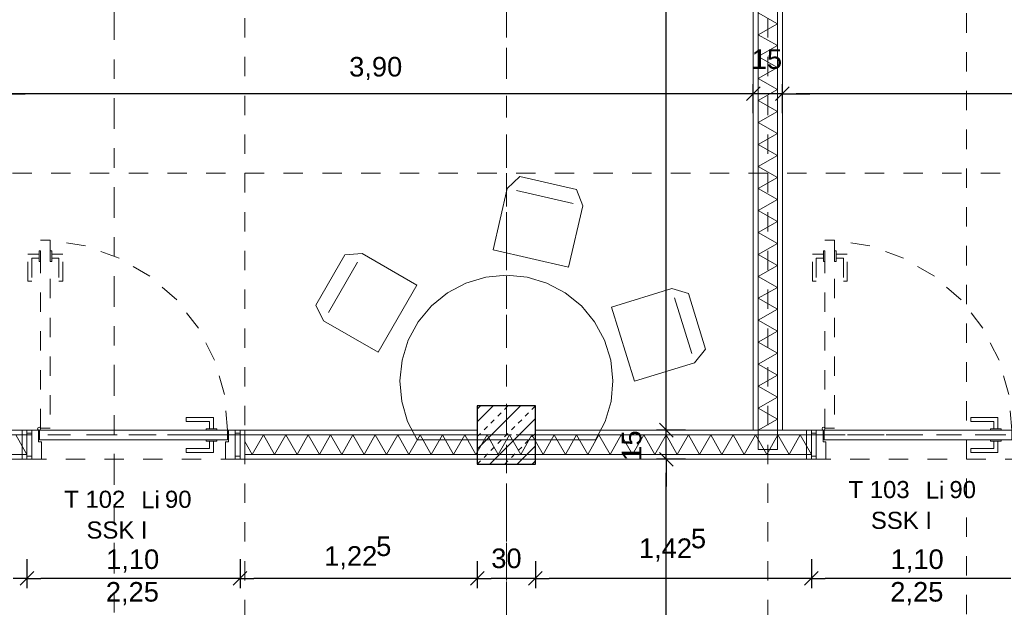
# Model space of a CAD drawing. Header units: metres. Extents: x -45.2 to 14.3, y -31.8 to 10.2.
# Tile 134 of 152: x -7.9 to -2.8, y -6.3 to -3.3. Entities that reach past the tile are written whole.
import ezdxf

# ---------------------------------------------------------------- set-up
doc = ezdxf.new("R2010")
doc.units = ezdxf.units.M
doc.header["$LTSCALE"] = 0.05
for name, pattern in [('Achsen 01', [5.291531, 3.175, -1.058062, 0.352704, -0.705764]), ('gestrichelt - 01', [2, 1, -1]), ('ISO-07 Punktiert', [0.889, 0.127, -0.762]), ('Raster 01', [2, 1, -1]), ('VW-01 Strichlinie kurz', [2, 1, -1])]:
    doc.linetypes.add(name, pattern=pattern)
doc.layers.get('0').update_dxf_attribs({"lineweight": 25})
for name, color, linetype, lineweight in [('013_Beton und Stahlbetonarbeiten-340 Innenstützen', 7, 'Continuous', 25), ('013_Beton und Stahlbetonarbeiten-Deckenversprung GRU', 7, 'VW-01 Strichlinie kurz', 9), ('027_Tischlerarbeiten-340 Innentüren', 7, 'Continuous', 9), ('031_Metallbauarbeiten-340 Innentüren _ Elemente', 7, 'Continuous', 9), ('039_Trockenbauarbeiten-000 Sturz', 7, 'ISO-07 Punktiert', 9), ('039_Trockenbauarbeiten-340 Gipskarton', 7, 'Continuous', 9), ('AV1-Einrichtung Bemaßung', 7, 'Continuous', 9), ('AV1-Schnitt Achsen', 7, 'Achsen 01', 18)]:
    doc.layers.add(name, color=color, linetype=linetype, lineweight=lineweight)
for name, color, linetype, lineweight, true_color in [('039_Trockenbauarbeiten-340 Dämmung', 7, 'Continuous', 9, 0xc0c0c0), ('AV1-Achsen', 1, 'Achsen 01', 18, 0xff0000), ('AV1-Einrichtung', 7, 'Continuous', 9, 0xa6a6a6), ('AV1-Raster', 7, 'Raster 01', 9, 0xa6a6a6)]:
    doc.layers.add(name, color=color, linetype=linetype, lineweight=lineweight, true_color=true_color)
doc.styles.add('Arial', font='arial.ttf')

msp = doc.modelspace()

# ---------------------------------------------------------------- linework, layer by layer
at = {"color": 0, "linetype": 'Continuous', "lineweight": 15}
for p, q in [((-4.0896, -3.6046), (-4.1604, -3.6754)), ((-4.0896, -3.6046), (-4.1604, -3.6754)), ((-4.0104, -3.6754), (-3.9396, -3.6046)), ((-4.0104, -3.6754), (-3.9396, -3.6046)), ((-4.5395, -5.4104), (-4.6102, -5.3396)), ((-4.5395, -5.4104), (-4.6102, -5.3396)), ((-4.6102, -5.4896), (-4.5395, -5.5604)), ((-4.6102, -5.4896), (-4.5395, -5.5604)), ((-7.8396, -6.1046), (-7.9104, -6.1754)), ((-7.9104, -6.1754), (-7.8396, -6.1046)), ((-6.7396, -6.1046), (-6.8104, -6.1754)), ((-6.8104, -6.1754), (-6.7396, -6.1046)), ((-5.5146, -6.1046), (-5.5854, -6.1754)), ((-5.5854, -6.1754), (-5.5146, -6.1046)), ((-5.2146, -6.1046), (-5.2854, -6.1754)), ((-5.2854, -6.1754), (-5.2146, -6.1046)), ((-3.7896, -6.1046), (-3.8604, -6.1754)), ((-3.8604, -6.1754), (-3.7896, -6.1046))]:
    msp.add_line(p, q, dxfattribs=at)
at = {"color": 0, "linetype": 'ByBlock', "lineweight": -2}
for p, q in [((-4.125, -3.64), (-4.1957, -3.64)), ((-4.125, -3.64), (-4.1957, -3.64)), ((-3.975, -3.64), (-3.9043, -3.64)), ((-3.975, -3.64), (-3.9043, -3.64)), ((-4.5749, -5.375), (-4.5749, -5.3043)), ((-4.5749, -5.375), (-4.5749, -5.3043)), ((-4.5749, -5.525), (-4.5749, -5.5957)), ((-4.5749, -5.525), (-4.5749, -5.5957)), ((-7.875, -6.14), (-7.9457, -6.14)), ((-7.875, -6.14), (-7.8043, -6.14)), ((-6.775, -6.14), (-6.8457, -6.14)), ((-6.775, -6.14), (-6.7043, -6.14)), ((-5.55, -6.14), (-5.6207, -6.14)), ((-5.55, -6.14), (-5.4793, -6.14)), ((-5.25, -6.14), (-5.3207, -6.14)), ((-5.25, -6.14), (-5.1793, -6.14)), ((-3.825, -6.14), (-3.8957, -6.14)), ((-3.825, -6.14), (-3.7543, -6.14))]:
    msp.add_line(p, q, dxfattribs=at)
at = {"layer": '013_Beton und Stahlbetonarbeiten-340 Innenstützen', "color": 251, "linetype": 'Continuous', "lineweight": 13, "true_color": 0x4c4c4c}
for p, q in [((-5.3272, -5.25), (-5.55, -5.4728)), ((-5.4686, -5.25), (-5.55, -5.3314)), ((-5.55, -5.2672), (-5.5331, -5.2503)), ((-5.4447, -5.3033), (-5.427, -5.2856)), ((-5.4094, -5.2679), (-5.3917, -5.2503)), ((-5.3033, -5.3033), (-5.2856, -5.2856)), ((-5.2679, -5.2679), (-5.2503, -5.2503)), ((-5.25, -5.3142), (-5.4858, -5.55)), ((-5.4801, -5.3387), (-5.4624, -5.321)), ((-5.3387, -5.3387), (-5.321, -5.321)), ((-5.5154, -5.374), (-5.4978, -5.3563)), ((-5.374, -5.374), (-5.3563, -5.3563)), ((-5.55, -5.4086), (-5.5331, -5.3917)), ((-5.4447, -5.4447), (-5.427, -5.427)), ((-5.4094, -5.4094), (-5.3917, -5.3917)), ((-5.3033, -5.4447), (-5.2856, -5.427)), ((-5.2679, -5.4094), (-5.2503, -5.3917)), ((-5.4801, -5.4801), (-5.4624, -5.4624)), ((-5.25, -5.4556), (-5.3444, -5.55)), ((-5.3387, -5.4801), (-5.321, -5.4624)), ((-5.55, -5.55), (-5.5331, -5.5331)), ((-5.5154, -5.5154), (-5.4978, -5.4978)), ((-5.4086, -5.55), (-5.3917, -5.5331)), ((-5.374, -5.5154), (-5.3563, -5.4978)), ((-5.2672, -5.55), (-5.2503, -5.5331))]:
    msp.add_line(p, q, dxfattribs=at)
at = {"layer": '013_Beton und Stahlbetonarbeiten-340 Innenstützen'}
msp.add_lwpolyline([(-5.25, -5.25), (-5.55, -5.25), (-5.55, -5.55), (-5.25, -5.55)], close=True, dxfattribs=at)
at = {"layer": '013_Beton und Stahlbetonarbeiten-Deckenversprung GRU', "linetype": 'VW-01 Strichlinie kurz'}
msp.add_line((-3.025, -13.725), (-3.025, 0.125), dxfattribs=at)
at = {"layer": '027_Tischlerarbeiten-340 Innentüren', "color": 253, "linetype": 'gestrichelt - 01', "lineweight": 9, "true_color": 0xa6a6a6}
for points in [[(-7.805, -5.365), (-7.805, -4.395), (-7.755, -4.395), (-7.755, -5.365)], [(-3.755, -5.365), (-3.755, -4.395), (-3.705, -4.395), (-3.705, -5.365)], [(-7.8125, -4.4675), (-7.8125, -4.4875), (-7.85, -4.4875), (-7.85, -4.6075), (-7.87, -4.6075), (-7.87, -4.4675)], [(-7.805, -4.505), (-7.8125, -4.505), (-7.8125, -4.45), (-7.805, -4.45)], [(-7.7475, -4.505), (-7.755, -4.505), (-7.755, -4.45), (-7.7475, -4.45)], [(-7.7475, -4.4675), (-7.7475, -4.4875), (-7.71, -4.4875), (-7.71, -4.6075), (-7.69, -4.6075), (-7.69, -4.4675)], [(-3.7625, -4.4675), (-3.7625, -4.4875), (-3.8, -4.4875), (-3.8, -4.6075), (-3.82, -4.6075), (-3.82, -4.4675)], [(-3.755, -4.505), (-3.7625, -4.505), (-3.7625, -4.45), (-3.755, -4.45)], [(-3.6975, -4.505), (-3.705, -4.505), (-3.705, -4.45), (-3.6975, -4.45)], [(-3.6975, -4.4675), (-3.6975, -4.4875), (-3.66, -4.4875), (-3.66, -4.6075), (-3.64, -4.6075), (-3.64, -4.4675)]]:
    msp.add_lwpolyline(points, close=True, dxfattribs=at)
for points in [[(-6.84, -5.375), (-6.8561, -5.1913), (-6.9065, -5.0139), (-6.9896, -4.8492), (-7.1022, -4.7032), (-7.2404, -4.581), (-7.3992, -4.4872), (-7.5728, -4.425), (-7.7551, -4.3967)], [(-2.79, -5.375), (-2.8061, -5.1913), (-2.8565, -5.0139), (-2.9396, -4.8492), (-3.0522, -4.7032), (-3.1904, -4.581), (-3.3492, -4.4872), (-3.5228, -4.425), (-3.7051, -4.3967)]]:
    msp.add_lwpolyline(points, dxfattribs=at)
at = {"layer": '027_Tischlerarbeiten-340 Innentüren'}
for points in [[(-6.9125, -5.3675), (-6.9325, -5.3675), (-6.9325, -5.33), (-7.0525, -5.33), (-7.0525, -5.31), (-6.9125, -5.31)], [(-2.8625, -5.3675), (-2.8825, -5.3675), (-2.8825, -5.33), (-3.0025, -5.33), (-3.0025, -5.31), (-2.8625, -5.31)], [(-7.815, -5.375), (-7.815, -5.435), (-7.8, -5.435), (-7.8, -5.525), (-7.85, -5.525), (-7.85, -5.375)], [(-7.8125, -5.36), (-7.8072, -5.3622), (-7.805, -5.3675), (-7.8072, -5.3728), (-7.8125, -5.375), (-7.8178, -5.3728), (-7.82, -5.3675), (-7.8178, -5.3622)], [(-7.81, -5.375), (-6.84, -5.375), (-6.84, -5.425), (-7.81, -5.425)], [(-6.95, -5.375), (-6.95, -5.3675), (-6.895, -5.3675), (-6.895, -5.375)], [(-6.835, -5.375), (-6.835, -5.435), (-6.85, -5.435), (-6.85, -5.525), (-6.8, -5.525), (-6.8, -5.375)], [(-3.765, -5.375), (-3.765, -5.435), (-3.75, -5.435), (-3.75, -5.525), (-3.8, -5.525), (-3.8, -5.375)], [(-3.7625, -5.36), (-3.7572, -5.3622), (-3.755, -5.3675), (-3.7572, -5.3728), (-3.7625, -5.375), (-3.7678, -5.3728), (-3.77, -5.3675), (-3.7678, -5.3622)], [(-3.76, -5.375), (-2.79, -5.375), (-2.79, -5.425), (-3.76, -5.425)], [(-2.9, -5.375), (-2.9, -5.3675), (-2.845, -5.3675), (-2.845, -5.375)], [(-7.875, -5.51), (-7.875, -5.39), (-7.85, -5.39), (-7.85, -5.51)], [(-6.9125, -5.4325), (-6.9325, -5.4325), (-6.9325, -5.47), (-7.0525, -5.47), (-7.0525, -5.49), (-6.9125, -5.49)], [(-6.95, -5.4325), (-6.95, -5.425), (-6.895, -5.425), (-6.895, -5.4325)], [(-6.8, -5.51), (-6.8, -5.39), (-6.775, -5.39), (-6.775, -5.51)], [(-3.825, -5.51), (-3.825, -5.39), (-3.8, -5.39), (-3.8, -5.51)], [(-2.8625, -5.4325), (-2.8825, -5.4325), (-2.8825, -5.47), (-3.0025, -5.47), (-3.0025, -5.49), (-2.8625, -5.49)], [(-2.9, -5.4325), (-2.9, -5.425), (-2.845, -5.425), (-2.845, -5.4325)]]:
    msp.add_lwpolyline(points, close=True, dxfattribs=at)
at = {"layer": '039_Trockenbauarbeiten-000 Sturz', "linetype": 'VW-01 Strichlinie kurz'}
for points in [[(-6.775, -5.375), (-6.775, -5.525), (-7.875, -5.525), (-7.875, -5.375)], [(-2.725, -5.375), (-2.725, -5.525), (-3.825, -5.525), (-3.825, -5.375)]]:
    msp.add_lwpolyline(points, close=True, dxfattribs=at)
at = {"layer": '039_Trockenbauarbeiten-340 Dämmung'}
msp.add_lwpolyline([(-4, -5.475), (-4, -0.125), (-4.1, -0.125), (-4.1, -5.475)], close=True, dxfattribs=at)
for points in [[(-4.1, -5.375), (-4, -5.3183), (-4.1, -5.2617), (-4, -5.205), (-4.1, -5.1484), (-4, -5.0917), (-4.1, -5.0351), (-4, -4.9784), (-4.1, -4.9218), (-4, -4.8651), (-4.1, -4.8084), (-4, -4.7518), (-4.1, -4.6951), (-4, -4.6385), (-4.1, -4.5818), (-4, -4.5252), (-4.1, -4.4685), (-4, -4.4119), (-4.1, -4.3552), (-4, -4.2985), (-4.1, -4.2419), (-4, -4.1852), (-4.1, -4.1286), (-4, -4.0719), (-4.1, -4.0153), (-4, -3.9586), (-4.1, -3.9019), (-4, -3.8453), (-4.1, -3.7886), (-4, -3.732), (-4.1, -3.6753), (-4, -3.6187), (-4.1, -3.562), (-4, -3.5054), (-4.1, -3.4487), (-4, -3.392), (-4.1, -3.3354), (-4, -3.2787), (-4.1, -3.2221)], [(-7.875, -5.5), (-7.9327, -5.4)], [(-3.825, -5.5), (-3.8827, -5.4), (-3.9405, -5.5), (-3.9982, -5.4), (-4.0559, -5.5), (-4.1137, -5.4), (-4.1714, -5.5), (-4.2291, -5.4), (-4.2869, -5.5), (-4.3446, -5.4), (-4.4024, -5.5), (-4.4601, -5.4), (-4.5178, -5.5), (-4.5756, -5.4), (-4.6333, -5.5), (-4.691, -5.4), (-4.7488, -5.5), (-4.8065, -5.4), (-4.8642, -5.5), (-4.922, -5.4), (-4.9797, -5.5), (-5.0374, -5.4), (-5.0952, -5.5), (-5.1529, -5.4), (-5.2106, -5.5), (-5.2684, -5.4), (-5.3261, -5.5), (-5.3838, -5.4), (-5.4416, -5.5), (-5.4993, -5.4), (-5.5571, -5.5), (-5.6148, -5.4), (-5.6725, -5.5), (-5.7303, -5.4), (-5.788, -5.5), (-5.8457, -5.4), (-5.9035, -5.5), (-5.9612, -5.4), (-6.0189, -5.5), (-6.0767, -5.4), (-6.1344, -5.5), (-6.1921, -5.4), (-6.2499, -5.5), (-6.3076, -5.4), (-6.3653, -5.5), (-6.4231, -5.4), (-6.4808, -5.5), (-6.5385, -5.4), (-6.5963, -5.5), (-6.654, -5.4), (-6.7118, -5.5), (-6.75, -5.4338)]]:
    msp.add_lwpolyline(points, dxfattribs=at)
at = {"layer": '039_Trockenbauarbeiten-340 Gipskarton'}
for points in [[(-4.125, -5.375), (-4.1, -5.375), (-4.1, -0.125), (-4.125, -0.125)], [(-4, -5.375), (-3.975, -5.375), (-3.975, -0.125), (-4, -0.125)], [(-7.875, -5.4), (-7.875, -5.375), (-10.65, -5.375), (-10.65, -5.4)], [(-7.875, -5.375), (-7.875, -5.525), (-7.9, -5.525), (-7.9, -5.375)], [(-6.775, -5.375), (-5.55, -5.375), (-5.55, -5.4), (-6.775, -5.4)], [(-6.75, -5.375), (-6.75, -5.525), (-6.775, -5.525), (-6.775, -5.375)], [(-3.825, -5.4), (-3.825, -5.375), (-5.25, -5.375), (-5.25, -5.4)], [(-3.825, -5.375), (-3.825, -5.525), (-3.85, -5.525), (-3.85, -5.375)], [(-7.875, -5.5), (-11.05, -5.5), (-11.05, -5.525), (-7.875, -5.525)], [(-3.825, -5.5), (-6.75, -5.5), (-6.75, -5.525), (-3.825, -5.525)]]:
    msp.add_lwpolyline(points, close=True, dxfattribs=at)
at = {"layer": 'AV1-Achsen'}
for p, q in [((-5.4, -26.5), (-5.4, 4.9)), ((-43.35, -5.4), (4.2, -5.4))]:
    msp.add_line(p, q, dxfattribs=at)
at = {"layer": 'AV1-Einrichtung'}
for p, q in [((-5.0546, -4.2064), (-5.3471, -4.1394)), ((-6.169, -4.5078), (-6.319, -4.7676)), ((-4.4429, -4.9798), (-4.5311, -4.693))]:
    msp.add_line(p, q, dxfattribs=at)
for points in [[(-5.3303, -4.0663), (-5.0379, -4.1333), (-5.0059, -4.2176), (-5.0785, -4.5344), (-5.4684, -4.445), (-5.3958, -4.1283)], [(-6.384, -4.7301), (-6.234, -4.4703), (-6.144, -4.4645), (-5.8626, -4.627), (-6.0626, -4.9734), (-6.344, -4.8109)], [(-4.939, -5.425), (-5.861, -5.425), (-5.861, -5.425), (-5.9104, -5.3299), (-5.9405, -5.2269), (-5.95, -5.1202), (-5.9386, -5.0135), (-5.9067, -4.9112), (-5.8556, -4.8169), (-5.7872, -4.7344), (-5.7041, -4.6667), (-5.6094, -4.6164), (-5.5067, -4.5855), (-5.4, -4.575), (-5.2933, -4.5855), (-5.1906, -4.6164), (-5.0959, -4.6667), (-5.0128, -4.7344), (-4.9444, -4.8169), (-4.8933, -4.9112), (-4.8614, -5.0135), (-4.85, -5.1202), (-4.8595, -5.2269), (-4.8896, -5.3299)], [(-4.4594, -4.671), (-4.3712, -4.9577), (-4.4282, -5.0276), (-4.7388, -5.1231), (-4.8564, -4.7408), (-4.5458, -4.6452)]]:
    msp.add_lwpolyline(points, close=True, dxfattribs=at)
at = {"layer": 'AV1-Einrichtung Bemaßung', "color": 0, "lineweight": -2}
for p, q in [((-4.5749, -5.3043), (-4.5749, -0.1957)), ((-4.125, -3.74), (-4.125, -3.59)), ((-4.125, -3.74), (-4.125, -3.59)), ((-3.975, -3.74), (-3.975, -3.59)), ((-3.975, -3.74), (-3.975, -3.59)), ((-7.9543, -3.64), (-7.8836, -3.64)), ((-4.1957, -3.64), (-7.9543, -3.64)), ((-4.1957, -3.64), (-4.2664, -3.64)), ((-3.975, -3.64), (-4.125, -3.64)), ((-3.9043, -3.64), (-3.8336, -3.64)), ((-0.2127, -3.64), (-3.9043, -3.64)), ((-4.5749, -5.3043), (-4.5749, -5.2336)), ((-4.4749, -5.375), (-4.6249, -5.375)), ((-4.4749, -5.375), (-4.6249, -5.375)), ((-4.5749, -5.525), (-4.5749, -5.375)), ((-4.4749, -5.525), (-4.6249, -5.525)), ((-4.4749, -5.525), (-4.6249, -5.525)), ((-4.5749, -5.5957), (-4.5749, -5.6664)), ((-4.5749, -7.9043), (-4.5749, -5.5957)), ((-7.875, -6.04), (-7.875, -6.19)), ((-7.875, -6.04), (-7.875, -6.19)), ((-6.775, -6.04), (-6.775, -6.19)), ((-6.775, -6.04), (-6.775, -6.19)), ((-3.825, -6.04), (-3.825, -6.19)), ((-3.825, -6.04), (-3.825, -6.19)), ((-5.55, -6.05), (-5.55, -6.19)), ((-5.55, -6.05), (-5.55, -6.19)), ((-5.25, -6.05), (-5.25, -6.19)), ((-5.25, -6.05), (-5.25, -6.19)), ((-6.8457, -6.14), (-7.8043, -6.14)), ((-5.6207, -6.14), (-6.7043, -6.14)), ((-5.3207, -6.14), (-5.4793, -6.14)), ((-3.8957, -6.14), (-5.1793, -6.14)), ((-2.7957, -6.14), (-3.7543, -6.14))]:
    msp.add_line(p, q, dxfattribs=at)
at = {"layer": 'AV1-Raster'}
for p, q in [((-6.75, -22.95), (-6.75, 1.35)), ((-5.4, -22.95), (-5.4, 1.35)), ((-4.05, -22.95), (-4.05, 1.35)), ((1.35, -4.05), (-40.5, -4.05)), ((1.35, -5.4), (-40.5, -5.4))]:
    msp.add_line(p, q, dxfattribs=at)
at = {"layer": 'AV1-Schnitt Achsen'}
msp.add_line((-7.425, -26.3), (-7.425, 4.7), dxfattribs=at)
at = {"layer": 'Defpoints', "color": 0, "lineweight": 0}
for p, q in [((-4.125, -3.64), (-4.125, -3.64)), ((-3.975, -3.64), (-3.975, -3.64)), ((-4.5749, -5.375), (-4.5749, -5.375)), ((-4.125, -5.375), (-4.125, -5.375)), ((-4.125, -5.375), (-4.125, -5.375)), ((-3.975, -5.375), (-3.975, -5.375)), ((-3.975, -5.375), (-3.975, -5.375)), ((-3.825, -5.375), (-3.825, -5.375)), ((-3.825, -5.375), (-3.825, -5.375)), ((-7.875, -5.525), (-7.875, -5.525)), ((-7.875, -5.525), (-7.875, -5.525)), ((-6.775, -5.525), (-6.775, -5.525)), ((-6.775, -5.525), (-6.775, -5.525)), ((-4.5749, -5.525), (-4.5749, -5.525)), ((-3.825, -5.525), (-3.825, -5.525)), ((-3.825, -5.525), (-3.825, -5.525)), ((-3.825, -5.525), (-3.825, -5.525)), ((-3.825, -5.525), (-3.825, -5.525)), ((-5.55, -5.55), (-5.55, -5.55)), ((-5.55, -5.55), (-5.55, -5.55)), ((-5.25, -5.55), (-5.25, -5.55)), ((-5.25, -5.55), (-5.25, -5.55)), ((-7.875, -6.14), (-7.875, -6.14)), ((-6.775, -6.14), (-6.775, -6.14)), ((-5.55, -6.14), (-5.55, -6.14)), ((-5.25, -6.14), (-5.25, -6.14)), ((-3.825, -6.14), (-3.825, -6.14))]:
    msp.add_line(p, q, dxfattribs=at)

# ---------------------------------------------------------------- texts
at = {"layer": '031_Metallbauarbeiten-340 Innentüren _ Elemente', "char_height": 0.08826, "attachment_point": 7, "style": 'Arial'}
for s, insert in [('T 103', (-3.6332, -5.7268)), ('Li', (-3.2349, -5.7284)), ('90', (-3.1125, -5.7269)), ('T 102', (-7.6827, -5.7769)), ('Li', (-7.2849, -5.7784)), ('90', (-7.1625, -5.7769))]:
    msp.add_mtext(s, dxfattribs=dict(at, insert=insert))
at = {"layer": '031_Metallbauarbeiten-340 Innentüren _ Elemente', "color": 7, "char_height": 0.08826, "attachment_point": 7, "style": 'Arial'}
for insert in [(-3.5178, -5.8855), (-7.5678, -5.9355)]:
    msp.add_mtext('SSK I', dxfattribs=dict(at, insert=insert))
at = {"layer": 'AV1-Einrichtung Bemaßung', "color": 0, "attachment_point": 7, "style": 'Arial'}
for s, insert, char_height in [('15', (-4.1332, -3.5131), 0.10087), ('3,90', (-6.2117, -3.5698), 0.10087), ('5', (-6.0723, -6.0258), 0.1009), ('5', (-4.4473, -5.9858), 0.1009), ('1,42', (-4.7157, -6.0531), 0.10087), ('1,10', (-7.4664, -6.1098), 0.10087), ('1,22', (-6.3407, -6.0931), 0.10087), ('30', (-5.478, -6.088), 0.10087), ('1,10', (-3.4164, -6.1098), 0.10087)]:
    msp.add_mtext(s, dxfattribs=dict(at, insert=insert, char_height=char_height))
at = {"layer": 'AV1-Einrichtung Bemaßung', "color": 0, "insert": (-4.7018, -5.5332), "char_height": 0.10087, "attachment_point": 7, "rotation": 90, "style": 'Arial'}
msp.add_mtext('15', dxfattribs=at)
at = {"layer": 'AV1-Einrichtung Bemaßung', "char_height": 0.10087, "attachment_point": 7, "style": 'Arial'}
for insert in [(-7.4679, -6.2781), (-3.4179, -6.2781)]:
    msp.add_mtext('2,25', dxfattribs=dict(at, insert=insert))

doc.saveas('drawing.dxf')
